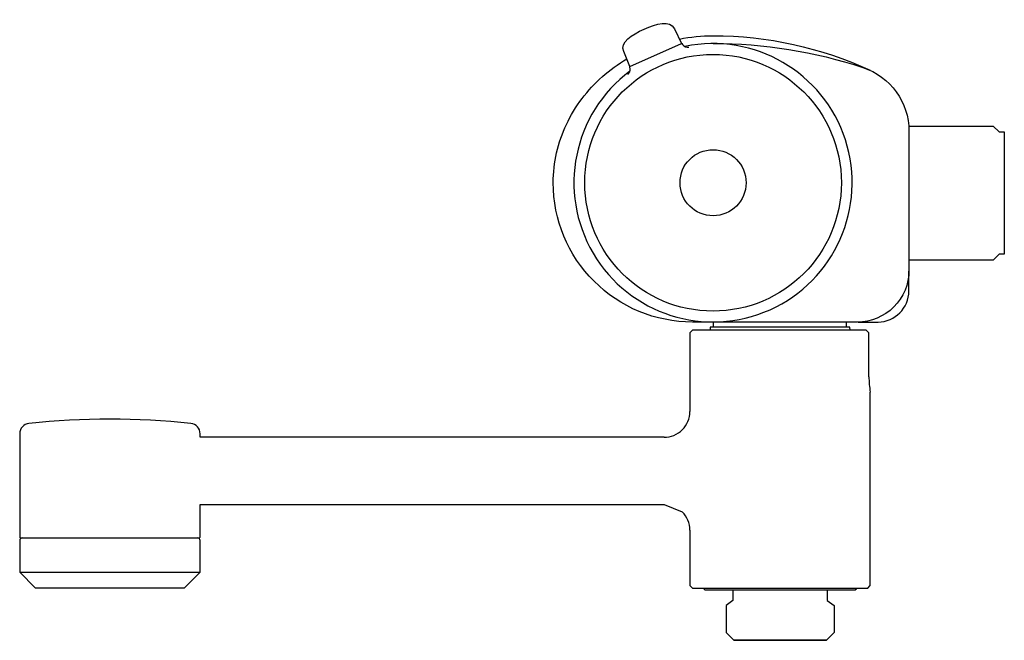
# Model space of a CAD drawing. Header units: millimetres. Extents: x -191 to 0, y -87 to 34.
import ezdxf

# ---------------------------------------------------------------- set-up
doc = ezdxf.new("R2010")
doc.units = ezdxf.units.MM
doc.header["$MEASUREMENT"] = 0
doc.layers.add('PLANNING', color=1, linetype='Continuous')

# ---------------------------------------------------------------- blocks, each defined once
blk = doc.blocks.new('94900000_r')
at = {"layer": 'PLANNING'}
for p, q in [((-64, 31.85), (-62.61, 29.02)), ((-72.64, 24.51), (-62.61, 29.02)), ((-62.54, 29), (-62.41, 28.79)), ((-72.64, 24.51), (-73.83, 27.43)), ((-18.53, 13), (-2.15, 13)), ((-2.15, 13), (-1, 11.85)), ((-1, 11.85), (0, 11.85)), ((0, 11.85), (0, -11.85)), ((-2.15, -13), (-18.5, -13)), ((-1, -11.85), (-2.15, -13)), ((0, -11.85), (-1, -11.85)), ((-18.5, -19), (-18.5, -15.15)), ((-56.4, -26), (-56.4, -25)), ((-30.6, -26), (-30.6, -25)), ((-28.35, -25), (-24.5, -25)), ((-61, -27.1), (-61, -42.35)), ((-26.26, -35.6), (-26.26, -27.1)), ((-26, -76.1), (-26, -38.6)), ((-157.79, -44.67), (-157.79, -44.67)), ((-66, -47.35), (-156, -47.35)), ((-156, -60.35), (-66, -60.35)), ((-66, -60.35), (-62.46, -61.81)), ((-61, -65.35), (-61, -76.1)), ((-191, -67.35), (-191, -73.5)), ((-156, -73.5), (-156, -67.35)), ((-191, -73.5), (-156, -73.5)), ((-52.65, -76.9), (-52.65, -78.99)), ((-34.35, -76.9), (-34.35, -78.99)), ((-52.65, -78.99), (-53.98, -79.94)), ((-53.98, -79.94), (-53.98, -85.2)), ((-34.35, -78.99), (-33.02, -79.94)), ((-33.02, -79.94), (-33.02, -85.2)), ((-53.98, -85.2), (-52.48, -86.7)), ((-33.02, -85.2), (-34.52, -86.7)), ((-52.48, -86.7), (-34.52, -86.7)), ((-34.52, -86.7), (-52.48, -86.7))]:
    blk.add_line(p, q, dxfattribs=at)
for points in [[(-56.5, 29.01, -0.079447), (-27.44, 24.35, -0.323916), (-18.5, 12), (-18.5, -15, -0.414214), (-28.5, -25), (-60.5, -25, -0.41422), (-87.5, 2), (-87.49, 2.74), (-87.46, 3.47), (-87.41, 4.2), (-87.34, 4.93), (-87.24, 5.66), (-87.13, 6.38), (-87, 7.1), (-86.85, 7.81), (-86.68, 8.52), (-86.49, 9.22), (-86.28, 9.92), (-86.05, 10.61), (-85.8, 11.29), (-85.54, 11.97), (-85.26, 12.65), (-84.95, 13.31), (-84.63, 13.97), (-84.29, 14.62), (-83.94, 15.26), (-83.57, 15.89), (-83.18, 16.51), (-82.78, 17.12), (-82.36, 17.72), (-81.92, 18.31), (-81.48, 18.88), (-81.01, 19.45), (-80.54, 20), (-80.05, 20.54), (-79.54, 21.06), (-79.03, 21.58), (-78.5, 22.08), (-77.96, 22.57), (-77.4, 23.05), (-76.83, 23.51), (-76.26, 23.96), (-75.67, 24.39), (-75.08, 24.81), (-74.48, 25.22), (-73.86, 25.61), (-73.24, 25.99)], [(-156, -47.35), (-156, -46.66, 0.384463), (-157.79, -44.67, 0.052494), (-189.2, -44.67, 0.384429), (-191, -46.66), (-191, -66.65, 0.414214), (-190.8, -66.85), (-156.2, -66.85, 0.414214), (-156, -66.65), (-156, -60.35)]]:
    blk.add_lwpolyline(points, format="xyb", dxfattribs=at)
at = {"layer": 'PLANNING', "extrusion": (2.88249e-08, -1.45907e-07, 1)}
blk.add_lwpolyline([(-63.02, 29.86, -0.04875), (-56.5, 30.5, -0.108788), (-26.05, 23.8)], format="xyb", dxfattribs=at)
at = {"layer": 'PLANNING'}
for points in [[(-26.26, -27.1), (-26.77, -26.6), (-60.5, -26.6), (-61, -27.1)], [(-29.93, -26.6), (-29.96, -26), (-57.04, -26), (-57.07, -26.6)], [(-191, -73.5), (-188, -76.5), (-159, -76.5), (-156, -73.5)], [(-61, -76.1), (-60.5, -76.6), (-26.5, -76.6), (-26, -76.1)], [(-58.3, -76.6), (-58.3, -76.7), (-58.1, -76.9), (-28.9, -76.9), (-28.7, -76.7), (-28.7, -76.6)]]:
    blk.add_lwpolyline(points, dxfattribs=at)
for radius in [24.89, 6.41]:
    blk.add_circle((-56.5, 2), radius, dxfattribs=at)
for centre, radius, start, end in [((-56.5, 2), 26.98, 126.6834, 101.6931), ((-62.59, 28.97), 0.0504, 28.4025, 113.7187), ((-61.41, 29.55), 1.26, 217.2919, 280.1566), ((-73.83, 23.97), 1.26, 308.2219, 8.3123), ((-72.62, 24.47), 0.0504, 114.6662, 200.9389), ((-74.47, 23.8), 1.91, 10.6941, 19.7972), ((-24.55, -18.95), 6.05, 270.5119, 359.4882), ((-8.43, -35.57), 17.83, 180.0911, 189.7761), ((-66, -42.35), 5, 270, 0.0065), ((-66, -65.35), 5, 0, 45), ((-190.5, -67.35), 0.5, 92.5551, 180), ((-156.5, -67.35), 0.5, 0, 87.4462)]:
    blk.add_arc(centre, radius, start, end, dxfattribs=at)
for points in [[(-69.88, 31.78), (-67.45, 32.87), (-64.86, 33.61), (-64, 31.85)], [(-73.83, 27.43), (-74.57, 29.25), (-72.3, 30.69), (-69.88, 31.78)]]:
    blk.add_open_spline(points, degree=3, dxfattribs=at)

msp = doc.modelspace()

# ---------------------------------------------------------------- block references
msp.add_blockref('94900000_r', (0, 0))

doc.saveas('drawing.dxf')
